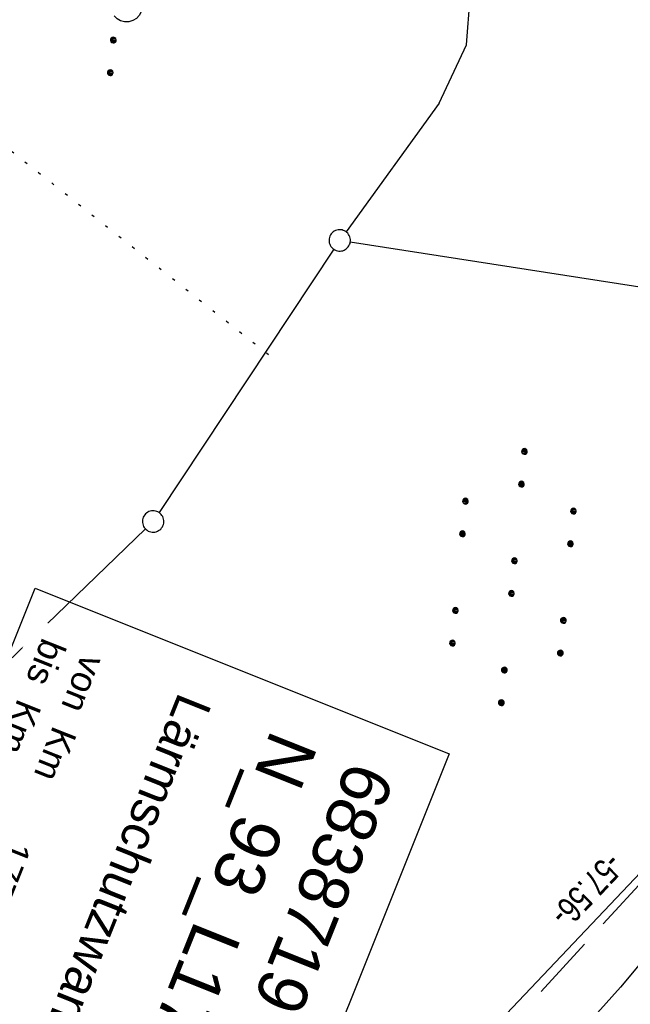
# Model space of a CAD drawing. Extents: x 508366 to 508907, y 448017 to 448810.
# Tile 41 of 47: x 508624 to 508666, y 448624 to 448693. Entities that reach past the tile are written whole.
import ezdxf

# ---------------------------------------------------------------- set-up
doc = ezdxf.new("R2010")
doc.units = 0
doc.header["$LTSCALE"] = 10
doc.header["$MEASUREMENT"] = 0
for name, pattern in [('ACAD_ISO16W100', [73, 15, -6.5, 15, -6.5, 15, -7, 1, -7]), ('AUSGEZOGEN', [0]), ('LT00', [0]), ('PUNKTX2_STR', [0.6, 0.1, -0.5])]:
    doc.linetypes.add(name, pattern=pattern)
doc.layers.get('0').update_dxf_attribs({"linetype": 'LT00'})
for name, color, linetype in [('--EL_DFK_AB_L', 21, 'LT00'), ('--WASSER_GRENZE', 180, 'PUNKTX2_STR'), ('ABSTAND', 8, 'LT00'), ('AS_TEXT_A', 152, 'Continuous'), ('BAB-KABEL', 220, 'ACAD_ISO16W100'), ('BW_TEXT_B', 20, 'AUSGEZOGEN'), ('DFK_AB_L', 21, 'LT00'), ('DFK_GZPKT', 250, 'LT00'), ('DFK_KATASTER', 250, 'LT00'), ('DFK_NUTZUNG', 250, 'LT00'), ('V125_BOESCH', 250, 'LT00')]:
    doc.layers.add(name, color=color, linetype=linetype)
doc.styles.add('Beschrift', font='ARIAL.TTF')
doc.styles.get("Standard").update_dxf_attribs({"font": 'ARIAL.TTF'})
doc.styles.add('UNIR-O', font='unir_o.shx', dxfattribs={"height": 2.5})

# ---------------------------------------------------------------- blocks, each defined once
blk = doc.blocks.new('SYMB7010')
at = {"color": 0, "linetype": 'ByBlock'}
for points in [[(-0.031408, 0.499213), (-0.093728, 0.49134), (-0.15457, 0.475719), (-0.212975, 0.452595), (-0.268021, 0.422333), (-0.31884, 0.385411), (-0.36463, 0.342411), (-0.40467, 0.29401), (-0.438329, 0.240973), (-0.465074, 0.184136), (-0.484486, 0.124395), (-0.496256, 0.062692), (-0.5002, 0)], [(0.5002, 0), (0.496256, 0.062692), (0.484485, 0.124395), (0.465074, 0.184136), (0.438329, 0.240973), (0.40467, 0.29401), (0.36463, 0.342411), (0.31884, 0.385411), (0.268021, 0.422333), (0.212975, 0.452595), (0.15457, 0.475719), (0.093728, 0.49134), (0.031408, 0.499213), (-0.031408, 0.499213)], [(-0.5002, 0), (-0.496256, -0.062692), (-0.484486, -0.124395), (-0.465075, -0.184136), (-0.438329, -0.240973), (-0.404671, -0.29401), (-0.36463, -0.342411), (-0.31884, -0.385411), (-0.268021, -0.422333), (-0.212975, -0.452595), (-0.154571, -0.475719), (-0.093728, -0.49134), (-0.031408, -0.499213), (0.031408, -0.499213)], [(0.031408, -0.499213), (0.093728, -0.491341), (0.15457, -0.475719), (0.212975, -0.452595), (0.268021, -0.422333), (0.31884, -0.385411), (0.36463, -0.342411), (0.404671, -0.294011), (0.438329, -0.240974), (0.465075, -0.184136), (0.484486, -0.124395), (0.496256, -0.062692), (0.500201, 0)]]:
    blk.add_lwpolyline(points, dxfattribs=at)
blk = doc.blocks.new('SYMB7231')
at = {"color": 0, "linetype": 'ByBlock'}
for p, q in [((0.109975, -0.002365), (0.105504, -0.031126)), ((0.23, -0.057081), (0.23, -0.082919)), ((0.235, -0.087105), (0.235, -0.052895)), ((0.24, -0.050836), (0.24, -0.089164)), ((0.245, -0.089796), (0.245, -0.050204)), ((0.25, -0.050836), (0.25, -0.089164)), ((0.255, -0.087105), (0.255, -0.052895)), ((0.26, -0.057081), (0.26, -0.082919)), ((0.46, -0.057081), (0.46, -0.082919)), ((0.465, -0.087105), (0.465, -0.052895)), ((0.47, -0.050836), (0.47, -0.089164)), ((0.475, -0.089796), (0.475, -0.050204)), ((0.48, -0.050836), (0.48, -0.089164)), ((0.485, -0.087105), (0.485, -0.052895)), ((0.49, -0.057081), (0.49, -0.082919)), ((0.265, -0.070126), (0.265, -0.069854)), ((0.495, -0.070126), (0.495, -0.069854))]:
    blk.add_line(p, q, dxfattribs=at)
for points in [[(-0.109975, -0.002365), (-0.106745, 0.026562), (-0.096041, 0.053629), (-0.078613, 0.076941), (-0.055681, 0.094866), (-0.028851, 0.106149), (0, 0.11)], [(0, 0.11), (0.028851, 0.106149), (0.055681, 0.094866), (0.078613, 0.076941), (0.096041, 0.053629), (0.106745, 0.026562), (0.109975, -0.002365)], [(-0.075234, -0.080249), (-0.093647, -0.057708), (-0.105504, -0.031126), (-0.109975, -0.002365)], [(0.105504, -0.031126), (0.093647, -0.057708), (0.075234, -0.080249)], [(0.265, -0.07), (0.263019, -0.061322), (0.25747, -0.054363), (0.24945, -0.050501), (0.24055, -0.050501), (0.23253, -0.054363), (0.226981, -0.061322), (0.225, -0.07), (0.226981, -0.078678), (0.23253, -0.085637), (0.24055, -0.089499), (0.24945, -0.089499), (0.25747, -0.085637), (0.263019, -0.078678), (0.265, -0.07)], [(0.495, -0.07), (0.493019, -0.061322), (0.48747, -0.054363), (0.47945, -0.050501), (0.47055, -0.050501), (0.46253, -0.054363), (0.456981, -0.061322), (0.455, -0.07), (0.456981, -0.078678), (0.46253, -0.085637), (0.47055, -0.089499), (0.47945, -0.089499), (0.48747, -0.085637), (0.493019, -0.078678), (0.495, -0.07)]]:
    blk.add_lwpolyline(points, dxfattribs=at)
blk = doc.blocks.new('SYMB7110')
at = {"color": 0, "linetype": 'ByBlock'}
for p, q in [((-0.515, 0.392919), (-0.515, 0.367081)), ((-0.51, 0.362895), (-0.51, 0.397105)), ((-0.505, 0.399164), (-0.505, 0.360836)), ((-0.5, 0.360204), (-0.5, 0.399796)), ((-0.495, 0.399164), (-0.495, 0.360836)), ((-0.49, 0.362895), (-0.49, 0.397105)), ((-0.485, 0.392919), (-0.485, 0.367081)), ((-0.48, 0.379874), (-0.48, 0.380145)), ((-0.285, 0.392919), (-0.285, 0.367081)), ((-0.28, 0.362895), (-0.28, 0.397105)), ((-0.275, 0.399164), (-0.275, 0.360836)), ((-0.27, 0.360204), (-0.27, 0.399796)), ((-0.265, 0.399164), (-0.265, 0.360836)), ((-0.26, 0.362895), (-0.26, 0.397105)), ((-0.255, 0.392919), (-0.255, 0.367081)), ((-0.25, 0.379874), (-0.25, 0.380146)), ((0.255, 0.392919), (0.255, 0.367081)), ((0.26, 0.362895), (0.26, 0.397105)), ((0.265, 0.399164), (0.265, 0.360836)), ((0.27, 0.360204), (0.27, 0.399796)), ((0.275, 0.399164), (0.275, 0.360836)), ((0.28, 0.362895), (0.28, 0.397105)), ((0.285, 0.392919), (0.285, 0.367081)), ((0.29, 0.379874), (0.29, 0.380145)), ((0.485, 0.392919), (0.485, 0.367081)), ((0.49, 0.362895), (0.49, 0.397105)), ((0.495, 0.399164), (0.495, 0.360836)), ((0.5, 0.360204), (0.5, 0.399796)), ((0.505, 0.399164), (0.505, 0.360836)), ((0.51, 0.362895), (0.51, 0.397105)), ((0.515, 0.392919), (0.515, 0.367081)), ((0.52, 0.379874), (0.52, 0.380146)), ((-0.9, 0.012919), (-0.9, -0.012919)), ((-0.895, -0.017106), (-0.895, 0.017105)), ((-0.89, 0.019164), (-0.89, -0.019164)), ((-0.885, -0.019797), (-0.885, 0.019796)), ((-0.88, 0.019164), (-0.88, -0.019164)), ((-0.875, -0.017106), (-0.875, 0.017105)), ((-0.87, 0.012919), (-0.87, -0.012919)), ((-0.865, -0.000126), (-0.865, 0.000145)), ((-0.67, 0.012919), (-0.67, -0.012919)), ((-0.665, -0.017106), (-0.665, 0.017105)), ((-0.66, 0.019164), (-0.66, -0.019164)), ((-0.655, -0.019797), (-0.655, 0.019796)), ((-0.65, 0.019164), (-0.65, -0.019164)), ((-0.645, -0.017106), (-0.645, 0.017105)), ((-0.64, 0.012919), (-0.64, -0.012919)), ((-0.635, -0.000126), (-0.635, 0.000145)), ((-0.13, 0.012919), (-0.13, -0.012919)), ((-0.125, -0.017105), (-0.125, 0.017105)), ((-0.12, 0.019164), (-0.12, -0.019164)), ((-0.115, -0.019796), (-0.115, 0.019796)), ((-0.11, 0.019164), (-0.11, -0.019164)), ((-0.105, -0.017105), (-0.105, 0.017105)), ((-0.1, 0.012919), (-0.1, -0.012919)), ((-0.095, -0.000126), (-0.095, 0.000146)), ((0.1, 0.012919), (0.1, -0.012919)), ((0.105, -0.017105), (0.105, 0.017105)), ((0.11, 0.019164), (0.11, -0.019164)), ((0.115, -0.019796), (0.115, 0.019796)), ((0.12, 0.019164), (0.12, -0.019164)), ((0.125, -0.017105), (0.125, 0.017105)), ((0.13, 0.012919), (0.13, -0.012919)), ((0.135, -0.000126), (0.135, 0.000146)), ((0.64, 0.012919), (0.64, -0.012919)), ((0.645, -0.017105), (0.645, 0.017105)), ((0.65, 0.019164), (0.65, -0.019164)), ((0.655, -0.019796), (0.655, 0.019796)), ((0.66, 0.019164), (0.66, -0.019164)), ((0.665, -0.017105), (0.665, 0.017105)), ((0.67, 0.012919), (0.67, -0.012919)), ((0.675, -0.000126), (0.675, 0.000146)), ((0.87, 0.012919), (0.87, -0.012919)), ((0.875, -0.017105), (0.875, 0.017105)), ((0.88, 0.019164), (0.88, -0.019164)), ((0.885, -0.019796), (0.885, 0.019796)), ((0.89, 0.019164), (0.89, -0.019164)), ((0.895, -0.017105), (0.895, 0.017105)), ((0.9, 0.012919), (0.9, -0.012919)), ((0.905, -0.000126), (0.905, 0.000146)), ((-0.515, -0.367081), (-0.515, -0.392919)), ((-0.51, -0.397105), (-0.51, -0.362895)), ((-0.505, -0.360836), (-0.505, -0.399164)), ((-0.5, -0.399796), (-0.5, -0.360204)), ((-0.495, -0.360836), (-0.495, -0.399164)), ((-0.49, -0.397106), (-0.49, -0.362895)), ((-0.485, -0.367081), (-0.485, -0.392919)), ((-0.48, -0.380126), (-0.48, -0.379855)), ((-0.285, -0.367081), (-0.285, -0.392919)), ((-0.28, -0.397105), (-0.28, -0.362895)), ((-0.275, -0.360836), (-0.275, -0.399164)), ((-0.27, -0.399796), (-0.27, -0.360204)), ((-0.265, -0.360836), (-0.265, -0.399164)), ((-0.26, -0.397105), (-0.26, -0.362895)), ((-0.255, -0.367081), (-0.255, -0.392919)), ((-0.25, -0.380126), (-0.25, -0.379855)), ((0.255, -0.367081), (0.255, -0.392919)), ((0.26, -0.397105), (0.26, -0.362895)), ((0.265, -0.360836), (0.265, -0.399164)), ((0.27, -0.399796), (0.27, -0.360204)), ((0.275, -0.360836), (0.275, -0.399164)), ((0.28, -0.397105), (0.28, -0.362895)), ((0.285, -0.367081), (0.285, -0.392919)), ((0.29, -0.380126), (0.29, -0.379855)), ((0.485, -0.367081), (0.485, -0.392919)), ((0.49, -0.397105), (0.49, -0.362895)), ((0.495, -0.360836), (0.495, -0.399164)), ((0.5, -0.399796), (0.5, -0.360204)), ((0.505, -0.360836), (0.505, -0.399164)), ((0.51, -0.397105), (0.51, -0.362895)), ((0.515, -0.367081), (0.515, -0.392919)), ((0.52, -0.380126), (0.52, -0.379855))]:
    blk.add_line(p, q, dxfattribs=at)
for points in [[(-0.48, 0.38), (-0.481981, 0.388678), (-0.48753, 0.395637), (-0.49555, 0.399499), (-0.50445, 0.399499), (-0.51247, 0.395637), (-0.518019, 0.388678), (-0.52, 0.38), (-0.518019, 0.371322), (-0.51247, 0.364363), (-0.50445, 0.360501), (-0.49555, 0.360501), (-0.48753, 0.364363), (-0.481981, 0.371322), (-0.48, 0.38)], [(-0.25, 0.38), (-0.251981, 0.388678), (-0.25753, 0.395637), (-0.26555, 0.399499), (-0.27445, 0.399499), (-0.28247, 0.395637), (-0.288019, 0.388678), (-0.29, 0.38), (-0.288019, 0.371322), (-0.28247, 0.364363), (-0.27445, 0.360501), (-0.26555, 0.360501), (-0.25753, 0.364363), (-0.251981, 0.371322), (-0.25, 0.38)], [(0.29, 0.38), (0.288019, 0.388678), (0.28247, 0.395637), (0.27445, 0.399499), (0.26555, 0.399499), (0.25753, 0.395637), (0.251981, 0.388678), (0.25, 0.38), (0.251981, 0.371322), (0.25753, 0.364363), (0.26555, 0.360501), (0.27445, 0.360501), (0.28247, 0.364363), (0.288019, 0.371322), (0.29, 0.38)], [(0.52, 0.38), (0.518019, 0.388678), (0.51247, 0.395637), (0.50445, 0.399499), (0.495549, 0.399499), (0.48753, 0.395637), (0.481981, 0.388678), (0.48, 0.38), (0.481981, 0.371322), (0.48753, 0.364363), (0.495549, 0.360501), (0.50445, 0.360501), (0.51247, 0.364363), (0.518019, 0.371322), (0.52, 0.38)], [(-0.865, 0), (-0.866981, 0.008678), (-0.87253, 0.015637), (-0.88055, 0.019498), (-0.88945, 0.019498), (-0.89747, 0.015637), (-0.903019, 0.008678), (-0.905, 0)], [(-0.905, 0), (-0.903019, -0.008678), (-0.89747, -0.015637), (-0.88945, -0.019499), (-0.88055, -0.019499), (-0.87253, -0.015637), (-0.866981, -0.008678), (-0.865, 0)], [(-0.635, 0), (-0.636981, 0.008678), (-0.64253, 0.015637), (-0.65055, 0.019498), (-0.65945, 0.019498), (-0.66747, 0.015637), (-0.673019, 0.008678), (-0.675, 0)], [(-0.675, 0), (-0.673019, -0.008678), (-0.66747, -0.015637), (-0.65945, -0.019499), (-0.65055, -0.019499), (-0.64253, -0.015637), (-0.636981, -0.008678), (-0.635, 0)], [(-0.095, 0), (-0.096981, 0.008678), (-0.10253, 0.015637), (-0.11055, 0.019499), (-0.11945, 0.019499), (-0.12747, 0.015637), (-0.133019, 0.008678), (-0.135, 0)], [(-0.135, 0), (-0.133019, -0.008678), (-0.12747, -0.015637), (-0.11945, -0.019499), (-0.11055, -0.019499), (-0.10253, -0.015637), (-0.096981, -0.008678), (-0.095, 0)], [(0.135, 0), (0.133019, 0.008678), (0.12747, 0.015637), (0.11945, 0.019499), (0.11055, 0.019499), (0.10253, 0.015637), (0.096981, 0.008678), (0.095, 0)], [(0.095, 0), (0.096981, -0.008678), (0.10253, -0.015637), (0.11055, -0.019499), (0.11945, -0.019499), (0.12747, -0.015637), (0.133019, -0.008678), (0.135, 0)], [(0.675, 0), (0.673019, 0.008678), (0.66747, 0.015637), (0.65945, 0.019499), (0.65055, 0.019499), (0.64253, 0.015637), (0.636981, 0.008678), (0.635, 0)], [(0.635, 0), (0.636981, -0.008678), (0.64253, -0.015637), (0.65055, -0.019499), (0.65945, -0.019499), (0.66747, -0.015637), (0.673019, -0.008678), (0.675, 0)], [(0.905, 0), (0.903019, 0.008678), (0.89747, 0.015637), (0.88945, 0.019499), (0.88055, 0.019499), (0.87253, 0.015637), (0.866981, 0.008678), (0.865, 0)], [(0.865, 0), (0.866981, -0.008678), (0.87253, -0.015637), (0.88055, -0.019499), (0.88945, -0.019499), (0.89747, -0.015637), (0.903019, -0.008678), (0.905, 0)], [(-0.48, -0.38), (-0.481981, -0.371322), (-0.48753, -0.364363), (-0.49555, -0.360501), (-0.50445, -0.360501), (-0.51247, -0.364363), (-0.518019, -0.371322), (-0.52, -0.38), (-0.518019, -0.388678), (-0.51247, -0.395637), (-0.50445, -0.399499), (-0.49555, -0.399499), (-0.48753, -0.395637), (-0.481981, -0.388678), (-0.48, -0.38)], [(-0.25, -0.38), (-0.251981, -0.371322), (-0.25753, -0.364363), (-0.26555, -0.360501), (-0.27445, -0.360501), (-0.28247, -0.364363), (-0.288019, -0.371322), (-0.29, -0.38), (-0.288019, -0.388678), (-0.28247, -0.395637), (-0.27445, -0.399499), (-0.26555, -0.399499), (-0.25753, -0.395637), (-0.251981, -0.388678), (-0.25, -0.38)], [(0.29, -0.38), (0.288019, -0.371322), (0.28247, -0.364363), (0.27445, -0.360501), (0.26555, -0.360501), (0.25753, -0.364363), (0.251981, -0.371322), (0.25, -0.38), (0.251981, -0.388678), (0.25753, -0.395637), (0.26555, -0.399499), (0.27445, -0.399499), (0.28247, -0.395637), (0.288019, -0.388678), (0.29, -0.38)], [(0.52, -0.38), (0.518019, -0.371322), (0.51247, -0.364363), (0.50445, -0.360501), (0.495549, -0.360501), (0.48753, -0.364363), (0.481981, -0.371322), (0.48, -0.38), (0.481981, -0.388678), (0.48753, -0.395637), (0.495549, -0.399499), (0.50445, -0.399499), (0.51247, -0.395637), (0.518019, -0.388678), (0.52, -0.38)]]:
    blk.add_lwpolyline(points, dxfattribs=at)

msp = doc.modelspace()

# ---------------------------------------------------------------- linework, layer by layer
at = {"layer": '--WASSER_GRENZE', "ltscale": 0.2}
msp.add_line((508615.471, 448690.209), (508641.01, 448669.979), dxfattribs=at)
at = {"layer": 'BAB-KABEL', "ltscale": 0.03, "flags": 128}
msp.add_lwpolyline([(508761.637, 448761.991), (508761.413, 448761.665), (508751.074, 448746.056), (508734.064, 448723.741), (508723.724, 448711.345), (508718.212, 448704.459), (508713.613, 448696.376), (508686.717, 448654.757), (508671.534, 448637.703), (508644.305, 448608.039), (508629.576, 448591.601), (508628.23, 448590.167), (508627.243, 448588.193), (508626.505, 448585.996), (508630.756, 448580.349), (508635.557, 448574.979), (508645.734, 448563.785), (508632.922, 448541.342), (508625.71, 448528.169), (508618.608, 448514.09), (508612.89, 448501.411), (508605.911, 448486.638), (508596.525, 448468.082), (508590.352, 448454.717), (508583.484, 448438.345), (508575.927, 448420.369), (508569.566, 448404.62), (508561.374, 448379.926), (508559.189, 448373.378), (508539.254, 448373.924), (508535.422, 448332.257), (508534.583, 448325.665), (508534.174, 448323.891), (508530.897, 448314.887), (508523.651, 448292.891), (508510.802, 448255.585), (508499.723, 448218.809), (508491.79, 448185.85), (508486.047, 448161.381), (508483.035, 448139.227), (508479.751, 448113.403), (508481.527, 448103.17), (508480.164, 448094.262), (508478.935, 448090.579), (508477.433, 448087.401), (508476.34, 448080.034), (508476.228, 448079.151)], dxfattribs=at)
at = {"layer": 'DFK_AB_L'}
msp.add_line((508643.536, 448608.774), (508682.085, 448649.475), dxfattribs=at)
at = {"layer": 'DFK_KATASTER'}
for p, q in [((508654.9, 448691.709), (508656.015, 448706.861)), ((508652.97, 448687.608), (508654.9, 448691.709)), ((508652.97, 448687.608), (508646.45, 448678.588)), ((508693.9, 448670.494), (508646.751, 448677.862)), ((508645.596, 448677.355), (508633.345, 448658.882)), ((508632.391, 448657.737), (508615.22, 448641.17))]:
    msp.add_line(p, q, dxfattribs=at)
at = {"layer": 'V125_BOESCH'}
msp.add_lwpolyline([(508667.226, 448627.426), (508665.69, 448625.572), (508664.088, 448623.776)], dxfattribs=at)

# ---------------------------------------------------------------- block references
at = {"layer": 'DFK_GZPKT', "xscale": 1.500000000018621, "yscale": 1.5, "zscale": 1.5, "rotation": 264.7377099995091}
for p in [(508646.01, 448677.979), (508632.931, 448658.258)]:
    msp.add_blockref('SYMB7010', p, dxfattribs=at)
at = {"layer": 'DFK_NUTZUNG', "yscale": 10, "zscale": 10}
for name, p, xscale, rotation in [('SYMB7231', (508631.058, 448694.408), 10.00000000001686, 264.7377100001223), ('SYMB7110', (508658.15, 448654.355), 9.999999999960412, 264.7377000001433)]:
    msp.add_blockref(name, p, dxfattribs=dict(at, xscale=xscale, rotation=rotation))

# ---------------------------------------------------------------- texts
at = {"layer": 'ABSTAND', "width": 0.75}
msp.add_text('-57.56-', height=1.8, rotation=-133.44368, dxfattribs=at).set_placement((508664.798, 448635.15))
at = {"layer": 'AS_TEXT_A', "insert": (508597.804, 448491.6), "char_height": 5, "attachment_point": 1, "rotation": 248.1984, "style": 'UNIR-O'}
msp.add_mtext('\\pi-29.387;Parkplatz Roßbach', dxfattribs=at)

# ---------------------------------------------------------------- next in the draw order: texts
at = {"layer": 'BW_TEXT_B', "insert": (508649.916, 448640.289), "char_height": 2, "width": 32.85056, "attachment_point": 1, "rotation": 248.1984, "style": 'Beschrift', "bg_fill": 3, "box_fill_scale": 1.5, "bg_fill_color": 256, "bg_fill_transparency": 3938427}
msp.add_mtext('\\pt10,14;{\\Funir_o|c0;\\H1.75x;6838719}\\P\\ptz;{\\H1.75x;N_93_L177,1R\\W0.8;\\P\\H0.3714x;\\W1;\\P\\H1.924x;Lärmschutzwand\\P\\H0.1999x;\\P\\H3.602x;\\P\\pt14;von  Km^I177,191\\Pbis  Km^I178,111}', dxfattribs=at)

# ---------------------------------------------------------------- next in the draw order: linework, layer by layer
at = {"layer": '--EL_DFK_AB_L'}
msp.add_line((508643.536, 448608.774), (508682.085, 448649.475), dxfattribs=at)
at = {"layer": 'BW_TEXT_B'}
msp.add_lwpolyline([(508653.693, 448641.956), (508639.504, 448606.483), (508610.469, 448618.097), (508624.658, 448653.57)], close=True, dxfattribs=at)

doc.saveas('drawing.dxf')
